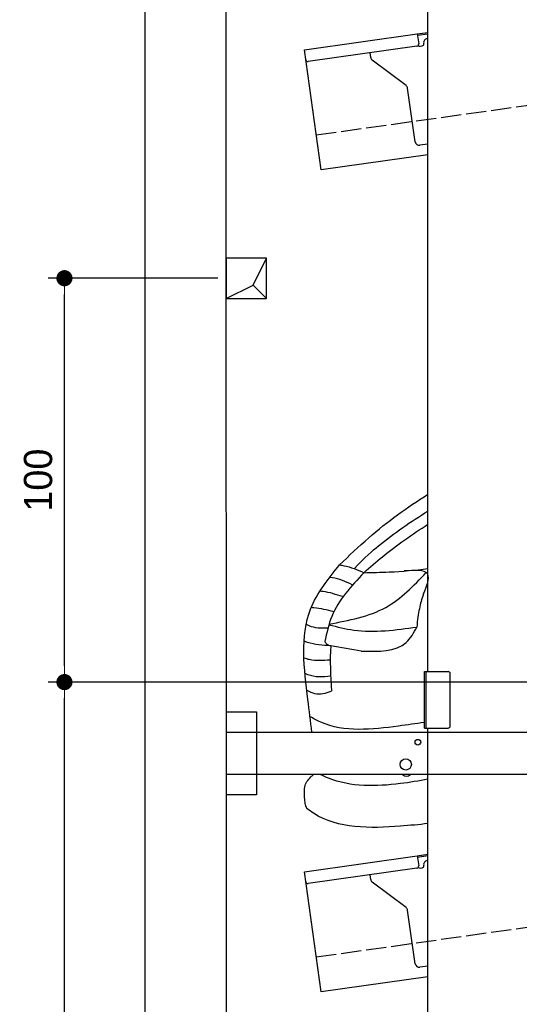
# Model space of a CAD drawing. Extents: x -311 to 6440, y -744 to 5674.
# Tile 2 of 5: x -311 to 926, y 1052 to 3490. Entities that reach past the tile are written whole.
import ezdxf

# ---------------------------------------------------------------- set-up
doc = ezdxf.new("R2010")
doc.units = 0
doc.header["$LTSCALE"] = 10
doc.header["$MEASUREMENT"] = 0
doc.linetypes.add('GEN3', pattern=[6.25, 5, -1.25])
doc.layers.get('0').update_dxf_attribs({"linetype": 'CONTINUOUS'})
doc.layers.get('DEFPOINTS').update_dxf_attribs({"linetype": 'CONTINUOUS'})
for name, color, linetype in [('3', 6, 'GEN3'), ('BREAKTHROUGH', 1, 'CONTINUOUS'), ('CAR', 1, 'CONTINUOUS'), ('SICHTBARE_KANTEN_DIN_', 7, 'CONTINUOUS')]:
    doc.layers.add(name, color=color, linetype=linetype)
doc.layers.add('AM_0', color=7, linetype='CONTINUOUS', lineweight=30)
doc.layers.add('AM_5', color=3, linetype='CONTINUOUS', lineweight=15)
doc.dimstyles.new('KLAUS_DXF', dxfattribs={"dimscale": 20, "dimtxt": 3.5, "dimasz": 2, "dimexe": 2, "dimexo": 1, "dimgap": 1.5, "dimtad": 1, "dimlfac": 0.1, "dimdsep": 46, "dimtxsty": 'Standard', "dimblk": 'DOT', "dimcen": 2, "dimclrd": 256, "dimclre": 256, "dimclrt": 2, "dimadec": 0, "dimazin": 0, "dimtfac": 1, "dimtmove": 2, "dimatfit": 3, "dimfxl": 1, "dimtolj": 1, "dimarcsym": 0})

# ---------------------------------------------------------------- blocks, each defined once
blk = doc.blocks.new('_DOT')
at = {"color": 0, "linetype": 'ByBlock'}
blk.add_line((-0.5, 0), (-1, 0), dxfattribs=at)
at = {"color": 0, "linetype": 'ByBlock', "const_width": 0.5}
blk.add_lwpolyline([(-0.25, 0, 1), (0.25, 0, 1)], format="xyb", close=True, dxfattribs=at)
blk = doc.blocks.new('*D10')
at = {"layer": 'AM_5', "lineweight": -2, "transparency": 16777216}
for p, q in [((5479.5, 1850), (-240.5, 1850)), ((-200.5, -160), (-200.5, 1810)), ((179.5, -200), (-240.5, -200))]:
    blk.add_line(p, q, dxfattribs=at)
at = {"layer": 'DEFPOINTS', "color": 0, "transparency": 16777216}
for p in [(-200.5, 1850), (5499.5, 1850), (199.5, -200)]:
    blk.add_point(p, dxfattribs=at)
at = {"layer": 'AM_5', "lineweight": -2, "transparency": 16777216, "xscale": 40, "yscale": 40, "zscale": 40}
for p, rotation in [((-200.5, 1850), 90), ((-200.5, -200), 270)]:
    blk.add_blockref('_DOT', p, dxfattribs=dict(at, rotation=rotation))
at = {"layer": 'AM_5', "color": 2, "transparency": 16777216, "insert": (-265.5, 825), "char_height": 70, "attachment_point": 5, "rotation": 90}
blk.add_mtext('\\A1;205', dxfattribs=at)
blk = doc.blocks.new('*D11')
at = {"layer": 'AM_5', "lineweight": -2, "transparency": 16777216}
for p, q in [((179.5, 2850), (-240.5, 2850)), ((-200.5, 1890), (-200.5, 2810)), ((5479.5, 1850), (-240.5, 1850))]:
    blk.add_line(p, q, dxfattribs=at)
at = {"layer": 'DEFPOINTS', "color": 0, "transparency": 16777216}
for p in [(-200.5, 2850), (199.5, 2850), (5499.5, 1850)]:
    blk.add_point(p, dxfattribs=at)
at = {"layer": 'AM_5', "lineweight": -2, "transparency": 16777216, "xscale": 40, "yscale": 40, "zscale": 40}
for p, rotation in [((-200.5, 2850), 90), ((-200.5, 1850), 270)]:
    blk.add_blockref('_DOT', p, dxfattribs=dict(at, rotation=rotation))
at = {"layer": 'AM_5', "color": 2, "transparency": 16777216, "insert": (-265.5, 2350), "char_height": 70, "attachment_point": 5, "rotation": 90}
blk.add_mtext('\\A1;100', dxfattribs=at)
blk = doc.blocks.new('Car Van')
at = {"layer": 'CAR'}
blk.add_ellipse((20380.2, 3799.5), major_axis=(-0.1, -50.8), ratio=0.500238, start_param=5.885343, end_param=6.683233, dxfattribs=at)
for points, knots in [([(20214.3, 4271.5), (20238.1, 4294.4), (20306.3, 4359.7), (20382.1, 4414.3), (20433.5, 4446.4)], [0, 0, 0, 0, 99.01122, 282.525902, 282.525902, 282.525902, 282.525902]), ([(20250.5, 4262.2), (20279.7, 4292.4), (20333.2, 4338.8), (20390.9, 4379), (20433.5, 4405.1)], [0, 0, 0, 0, 61.191082, 212.400599, 212.400599, 212.400599, 212.400599]), ([(20274.4, 4252.4), (20289.9, 4265.8), (20340.4, 4309.6), (20394.6, 4347.8), (20433.5, 4372.2)], [0, 0, 0, 0, 61.191082, 200.287904, 200.287904, 200.287904, 200.287904]), ([(20146, 3857.6), (20142.8, 3884.2), (20130.4, 3985.9), (20110.2, 4141.6), (20186.3, 4236.6), (20214.3, 4271.5)], [102.88586, 102.88586, 102.88586, 102.88586, 183.09991, 407.242491, 537.697964, 537.697964, 537.697964, 537.697964]), ([(20274.4, 4252.4), (20295.4, 4252.8), (20348.7, 4253.8), (20401.6, 4258.6), (20433.5, 4262.6)], [0, 0, 0, 0, 62.922164, 159.752377, 159.752377, 159.752377, 159.752377]), ([(20422.3, 4199.8), (20417.6, 4185), (20412.9, 4170.4), (20406.9, 4134.8), (20406, 4117.7)], [42.387721, 42.387721, 42.387721, 42.387721, 103.78676, 155.115105, 155.115105, 155.115105, 155.115105]), ([(20424.5, 3881.5), (20403.5, 3878.5), (20317.7, 3866.3), (20215.3, 3855.3), (20149.5, 3891.4), (20140.4, 3896.4)], [113.912784, 113.912784, 113.912784, 113.912784, 177.26422, 370.522965, 401.282956, 401.282956, 401.282956, 401.282956]), ([(20133.4, 3668.4), (20132.6, 3670.5), (20128.1, 3682.2), (20127.7, 3700.5), (20126.9, 3726.2), (20138, 3742.6), (20147.8, 3750.8), (20150.2, 3752.6)], [0, 0, 0, 0, 6.668808, 37.633719, 53.92976, 83.006518, 92.203416, 92.203416, 92.203416, 92.203416]), ([(20433.5, 3740.8), (20411, 3736.7), (20329.3, 3723.3), (20234.2, 3721.1), (20173.5, 3749.4), (20166.8, 3752.6)], [77.68835, 77.68835, 77.68835, 77.68835, 146.515463, 324.860687, 347.251757, 347.251757, 347.251757, 347.251757]), ([(20433.5, 3631.1), (20411.2, 3628.7), (20314.9, 3619.4), (20203.3, 3617.6), (20138.9, 3664.4), (20133.4, 3668.4)], [138.661944, 138.661944, 138.661944, 138.661944, 205.679389, 423.537531, 443.70981, 443.70981, 443.70981, 443.70981])]:
    blk.add_open_spline(points, degree=3, knots=knots, dxfattribs=at)
for points in [[(20214.8, 4271.5), (20225.7, 4269.7), (20274.4, 4252.4)], [(20274.4, 4252.4), (20195.3, 4144.2), (20178, 4081.8)], [(20188.3, 4125.2), (20329, 4166.6), (20429.2, 4252.5)], [(20422.3, 4199.8), (20432.8, 4248.9), (20374.2, 4256.6)], [(20245.6, 4222.5), (20196.7, 4239.8), (20189, 4240.7)], [(20221.8, 4193.1), (20173.6, 4205.7), (20165.7, 4206.6)], [(20200, 4155.7), (20150.9, 4165.3), (20143.8, 4165.8)], [(20185.7, 4114.8), (20139.2, 4120.5), (20132.1, 4123.8)], [(20188.1, 4123.6), (20249.8, 4110.4), (20406.1, 4117.9)], [(20268.4, 4058.3), (20379.7, 4079.8), (20406.1, 4117.9)], [(20192.6, 4071.6), (20134.8, 4079.7), (20127, 4082.4)], [(20178, 4081.8), (20183, 4075.8), (20192.6, 4071.6)], [(20268.4, 4058.3), (20192.6, 4071.6)], [(20191.4, 4036.2), (20139.6, 4037.1), (20126.8, 4040.6)], [(20192.7, 3995.9), (20135.8, 3999.9), (20129.5, 4002.9)], [(20193.2, 3958), (20153.6, 3952.4), (20134.4, 3960.9)]]:
    blk.add_spline(points, degree=3, dxfattribs=at)
blk.add_open_spline([(20192.6, 4071.6), (20190.1, 4035.2), (20192.4, 3997), (20194.6, 3958.9)], degree=3, dxfattribs=at)

msp = doc.modelspace()

# ---------------------------------------------------------------- linework, layer by layer
for p, q in [((-0.481, -499.995), (-0.481, 5350.005)), ((699.991, 1876.226), (699.991, 3646.226)), ((393.756, 3415.602), (673.507, 3454.919)), ((673.507, 3454.919), (699.991, 3458.641)), ((673.507, 3454.919), (676.986, 3430.162)), ((699.991, 3454.601), (674.063, 3450.957)), ((697.875, 3443.196), (699.991, 3443.493)), ((435.508, 3118.522), (393.756, 3415.602)), ((672.731, 3424.515), (402.883, 3386.59)), ((680.297, 3424.568), (685.248, 3425.264)), ((689.504, 3430.911), (689.364, 3431.901)), ((558.024, 3396.419), (556.374, 3408.162)), ((645.648, 3326.723), (561.909, 3389.825)), ((668.162, 3187.573), (649.533, 3320.128)), ((699.991, 3181.948), (679.456, 3179.062)), ((699.991, 3155.692), (435.508, 3118.522)), ((690.991, 1876.226), (749.991, 1876.226)), ((690.991, 1736.226), (690.991, 1876.226)), ((694.991, 1876.226), (694.991, 1736.226)), ((754.991, 1741.226), (754.991, 1871.226)), ((199.991, 1776.226), (274.991, 1776.226)), ((199.991, 1776.226), (274.991, 1776.226)), ((274.991, 1776.226), (274.991, 1571.226)), ((274.991, 1776.226), (274.991, 1571.226)), ((690.991, 1736.226), (749.991, 1736.226)), ((699.991, -193.774), (699.991, 1736.226)), ((199.991, 1726.226), (1039.968, 1726.226)), ((1039.968, 1621.226), (199.991, 1621.226)), ((274.991, 1571.226), (199.991, 1571.226)), ((274.991, 1571.226), (199.991, 1571.226)), ((393.756, 1380.602), (673.507, 1419.919)), ((673.507, 1419.919), (699.991, 1423.641)), ((673.507, 1419.919), (676.986, 1395.162)), ((699.991, 1419.601), (674.063, 1415.957)), ((680.297, 1389.568), (685.248, 1390.264)), ((689.504, 1395.911), (689.364, 1396.901)), ((435.508, 1083.522), (393.756, 1380.602)), ((672.731, 1389.515), (402.883, 1351.59)), ((558.024, 1361.419), (556.374, 1373.162)), ((645.648, 1291.723), (561.909, 1354.825)), ((668.162, 1152.573), (649.533, 1285.128)), ((699.991, 1146.948), (679.456, 1144.062)), ((699.991, 1120.692), (435.508, 1083.522))]:
    msp.add_line(p, q)
for centre, radius in [((674.991, 1701.226), 7), ((644.991, 1646.226), 14)]:
    msp.add_circle(centre, radius)
for centre, radius, start, end in [((699.267, 3433.293), 10, 98, 188), ((672.035, 3429.466), 5, 278, 8), ((679.601, 3429.519), 5, 221.236717, 278), ((684.552, 3430.215), 5, 278, 8), ((402.187, 3391.541), 5, 188, 278), ((567.927, 3397.811), 10, 188, 233), ((639.63, 3318.734), 10, 8, 53), ((678.065, 3188.965), 10, 188, 278), ((749.991, 1871.226), 5, 0, 90), ((749.991, 1741.226), 5, 270, 0), ((672.035, 1394.466), 5, 278, 8), ((679.601, 1394.519), 5, 221.236717, 278), ((684.552, 1395.215), 5, 278, 8), ((699.267, 1398.293), 10, 98, 188), ((402.187, 1356.541), 5, 188, 278), ((567.927, 1362.811), 10, 188, 233), ((639.63, 1283.736), 10, 8, 53), ((678.065, 1153.965), 10, 188, 278)]:
    msp.add_arc(centre, radius, start, end)
at = {"layer": '3'}
for p, q in [((423.4, 3204.675), (5430.808, 3908.42)), ((423.4, 1169.675), (5430.808, 1873.42))]:
    msp.add_line(p, q, dxfattribs=at)
at = {"layer": 'BREAKTHROUGH'}
for p, q in [((267.09, 2832.957), (299.717, 2900.005)), ((267.09, 2832.957), (299.717, 2900.005)), ((199.717, 2800.005), (267.09, 2832.957)), ((199.717, 2800.005), (267.09, 2832.957)), ((266.872, 2832.85), (299.717, 2800.005)), ((266.872, 2832.85), (299.717, 2800.005))]:
    msp.add_line(p, q, dxfattribs=at)
msp.add_lwpolyline([(299.717, 2900.005), (199.717, 2900.005), (199.717, 2800.005), (299.717, 2800.005)], close=True, dxfattribs=at)
msp.add_lwpolyline([(299.717, 2900.005), (199.717, 2900.005), (199.717, 2800.005), (299.717, 2800.005)], close=True, dxfattribs=at)
at = {"layer": 'SICHTBARE_KANTEN_DIN_'}
msp.add_line((199.501, 5150.005), (200.005, -200), dxfattribs=at)

# ---------------------------------------------------------------- block references
at = {"layer": 'AM_0'}
msp.add_blockref('Car Van', (-19733.518, -2131.485), dxfattribs=at)

# ---------------------------------------------------------------- dimensions: what is measured, and where the dimension line sits
at = {"layer": 'AM_5'}
for base, p1, p2, override, picture, middle in [((-200.481, 2850.005), (5499.51, 1850.005), (199.51, 2850.005), {"dimpost": '', "dimtol": 0, "dimlim": 0, "dimtp": 0, "dimtm": 0, "dimtfac": 1, "dimtdec": 2, "dimtolj": 1, "dimtzin": 7}, '*D11', (-265.481, 2350.005)), ((-200.481, 1850.005), (199.51, -199.995), (5499.51, 1850.005), {"dimtol": 0, "dimlim": 0, "dimtp": 0, "dimtm": 0, "dimtfac": 1, "dimtdec": 2, "dimtolj": 1, "dimtzin": 7}, '*D10', (-265.481, 825.005))]:
    dim = msp.add_linear_dim(base=base, p1=p1, p2=p2, angle=90, dimstyle='KLAUS_DXF', override=override, dxfattribs=at)
    dim.commit()
    dim.dimension.update_dxf_attribs({"geometry": picture, "text_midpoint": middle})

doc.saveas('drawing.dxf')
